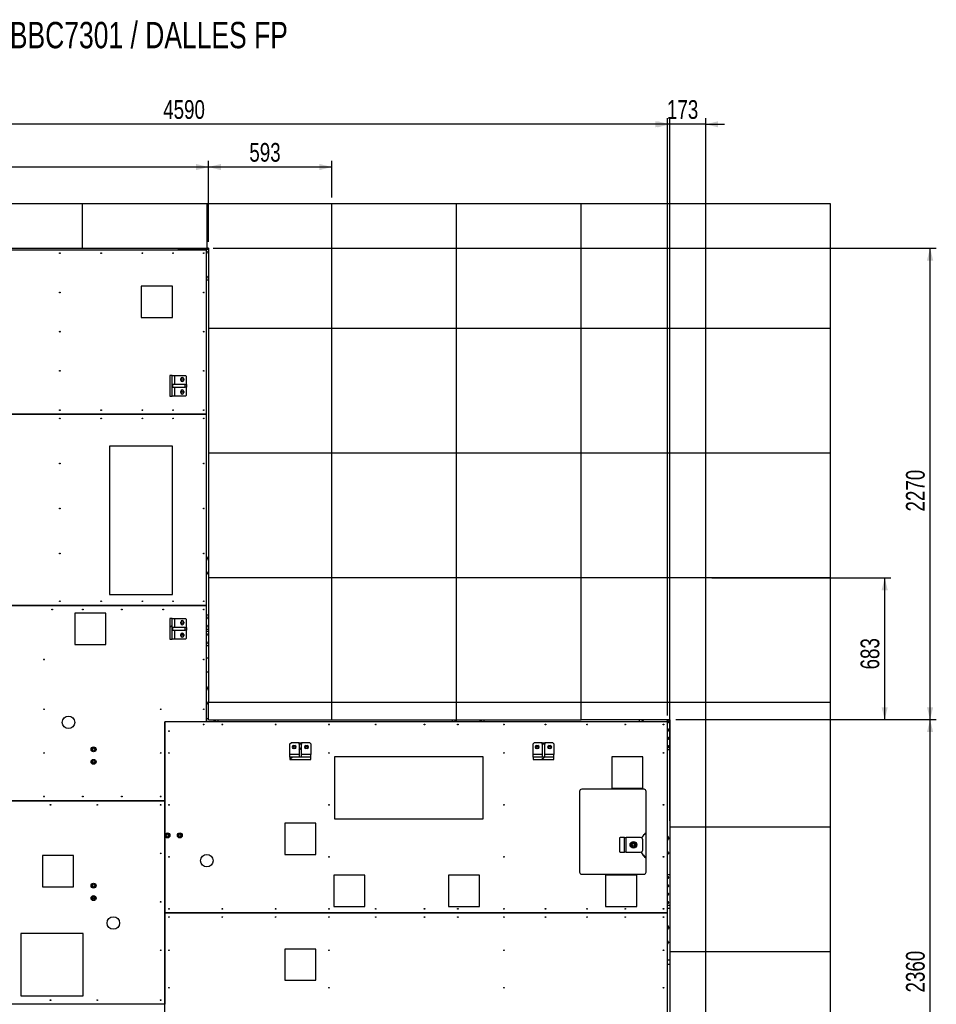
# Model space of a CAD drawing. Header units: millimetres. Extents: x 0 to 841, y 0 to 594.
# Tile 3 of 190: x 129 to 276, y 129 to 287. Entities that reach past the tile are written whole.
import ezdxf

# ---------------------------------------------------------------- set-up
doc = ezdxf.new("R2010")
doc.units = ezdxf.units.MM
for name, color, linetype in [('COTES', 1, 'Continuous'), ('NOTES', 6, 'Continuous'), ('TRAIT-FINS', 9, 'Continuous')]:
    doc.layers.add(name, color=color, linetype=linetype)
doc.layers.add('TRAIT-FORT', color=4, linetype='Continuous', lineweight=25)
doc.styles.add('SLDTEXTSTYLE0', font='TXT', dxfattribs={"width": 0.75})
doc.dimstyles.new('SLDDIMSTYLE0', dxfattribs={"dimtxt": 3, "dimasz": 2, "dimexe": 0, "dimexo": 0.0625, "dimgap": 0.75, "dimtad": 1, "dimdec": 0, "dimlfac": 30, "dimrnd": 1e-09, "dimzin": 12, "dimdsep": 46, "dimtxsty": 'SLDTEXTSTYLE0', "dimsah": 1, "dimcen": 0.09, "dimadec": 0, "dimazin": 3, "dimtfac": 1, "dimtdec": 0, "dimtofl": 0, "dimtmove": 0, "dimatfit": 3, "dimfxl": 1, "dimfrac": 2, "dimtolj": 1, "dimtzin": 12, "dimarcsym": 0})
doc.dimstyles.new('SLDDIMSTYLE1', dxfattribs={"dimtxt": 3, "dimasz": 2, "dimexe": 0, "dimexo": 0.0625, "dimgap": 0.75, "dimtad": 1, "dimdec": 0, "dimlfac": 30, "dimrnd": 1e-09, "dimzin": 12, "dimdsep": 46, "dimtxsty": 'SLDTEXTSTYLE0', "dimsah": 1, "dimcen": 0.09, "dimadec": 0, "dimazin": 3, "dimtfac": 1, "dimtdec": 0, "dimtmove": 0, "dimatfit": 0, "dimfxl": 1, "dimfrac": 2, "dimtolj": 1, "dimtzin": 12, "dimarcsym": 0})

# ---------------------------------------------------------------- blocks, each defined once
blk = doc.blocks.new('_D_14')
at = {"layer": 'COTES', "color": 1, "transparency": 16777216}
for p, q in [((80.1, 251.03), (80.1, 264.03)), ((159.43, 251.03), (159.43, 264.03)), ((159.43, 263.03), (80.1, 263.03))]:
    blk.add_line(p, q, dxfattribs=at)
for points in [[(80.1, 263.03), (82.1, 262.53), (82.1, 263.53)], [(159.43, 263.03), (157.43, 263.53), (157.43, 262.53)]]:
    blk.add_solid(points, dxfattribs=at)
at = {"layer": 'COTES', "color": 1, "transparency": 16777216, "insert": (115.33, 266.89), "char_height": 3, "attachment_point": 1, "style": 'SLDTEXTSTYLE0'}
blk.add_mtext('2380', dxfattribs=at)
blk = doc.blocks.new('_D_15')
at = {"layer": 'COTES', "color": 1, "transparency": 16777216}
for p, q in [((159.43, 251.03), (159.43, 264.03)), ((179.2, 258.13), (179.2, 264.03)), ((179.2, 263.03), (159.43, 263.03))]:
    blk.add_line(p, q, dxfattribs=at)
for points in [[(159.43, 263.03), (161.43, 262.53), (161.43, 263.53)], [(179.2, 263.03), (177.2, 263.53), (177.2, 262.53)]]:
    blk.add_solid(points, dxfattribs=at)
at = {"layer": 'COTES', "color": 1, "transparency": 16777216, "insert": (165.99, 266.89), "char_height": 3, "attachment_point": 1, "style": 'SLDTEXTSTYLE0'}
blk.add_mtext('593', dxfattribs=at)
blk = doc.blocks.new('_D_23')
at = {"layer": 'COTES', "color": 1, "transparency": 16777216}
for p, q in [((234.43, 174.37), (276.2, 174.37)), ((275.2, 95.7), (275.2, 174.37)), ((234.43, 95.7), (276.2, 95.7))]:
    blk.add_line(p, q, dxfattribs=at)
for points in [[(275.2, 174.37), (274.7, 172.37), (275.7, 172.37)], [(275.2, 95.7), (275.7, 97.7), (274.7, 97.7)]]:
    blk.add_solid(points, dxfattribs=at)
at = {"layer": 'COTES', "color": 1, "transparency": 16777216, "insert": (271.33, 130.6), "char_height": 3, "attachment_point": 1, "rotation": 90, "style": 'SLDTEXTSTYLE0'}
blk.add_mtext('2360', dxfattribs=at)
blk = doc.blocks.new('_D_24')
at = {"layer": 'COTES', "color": 1, "transparency": 16777216}
for p, q in [((160.2, 250.03), (276.2, 250.03)), ((275.2, 174.37), (275.2, 250.03)), ((234.43, 174.37), (276.2, 174.37))]:
    blk.add_line(p, q, dxfattribs=at)
for points in [[(275.2, 250.03), (274.7, 248.03), (275.7, 248.03)], [(275.2, 174.37), (275.7, 176.37), (274.7, 176.37)]]:
    blk.add_solid(points, dxfattribs=at)
at = {"layer": 'COTES', "color": 1, "transparency": 16777216, "insert": (271.33, 207.77), "char_height": 3, "attachment_point": 1, "rotation": 90, "style": 'SLDTEXTSTYLE0'}
blk.add_mtext('2270', dxfattribs=at)
blk = doc.blocks.new('_D_25')
at = {"layer": 'COTES', "color": 1, "transparency": 16777216}
for p, q in [((240.2, 197.13), (268.92, 197.13)), ((267.92, 174.37), (267.92, 197.13)), ((234.43, 174.37), (268.92, 174.37))]:
    blk.add_line(p, q, dxfattribs=at)
for points in [[(267.92, 197.13), (267.42, 195.13), (268.42, 195.13)], [(267.92, 174.37), (268.42, 176.37), (267.42, 176.37)]]:
    blk.add_solid(points, dxfattribs=at)
at = {"layer": 'COTES', "color": 1, "transparency": 16777216, "insert": (264.05, 182.43), "char_height": 3, "attachment_point": 1, "rotation": 90, "style": 'SLDTEXTSTYLE0'}
blk.add_mtext('683', dxfattribs=at)
blk = doc.blocks.new('_D_27')
at = {"layer": 'COTES', "color": 1, "transparency": 16777216}
for p, q in [((80.1, 238.13), (80.1, 270.89)), ((233.1, 175.03), (233.1, 270.89)), ((233.1, 269.89), (80.1, 269.89))]:
    blk.add_line(p, q, dxfattribs=at)
for points in [[(80.1, 269.89), (82.1, 269.39), (82.1, 270.39)], [(233.1, 269.89), (231.1, 270.39), (231.1, 269.39)]]:
    blk.add_solid(points, dxfattribs=at)
at = {"layer": 'COTES', "color": 1, "transparency": 16777216, "insert": (152.17, 273.76), "char_height": 3, "attachment_point": 1, "style": 'SLDTEXTSTYLE0'}
blk.add_mtext('4590', dxfattribs=at)
blk = doc.blocks.new('_D_28')
at = {"layer": 'COTES', "color": 1, "transparency": 16777216}
for p, q in [((233.43, 158.13), (233.43, 270.89)), ((239.2, 158.13), (239.2, 270.89)), ((233.43, 269.89), (230.43, 269.89)), ((239.2, 269.89), (233.43, 269.89)), ((239.2, 269.89), (242.2, 269.89))]:
    blk.add_line(p, q, dxfattribs=at)
for points in [[(233.43, 269.89), (231.43, 270.39), (231.43, 269.39)], [(239.2, 269.89), (241.2, 269.39), (241.2, 270.39)]]:
    blk.add_solid(points, dxfattribs=at)
at = {"layer": 'COTES', "color": 1, "transparency": 16777216, "insert": (232.99, 273.76), "char_height": 3, "attachment_point": 1, "style": 'SLDTEXTSTYLE0'}
blk.add_mtext('173', dxfattribs=at)

msp = doc.modelspace()

# ---------------------------------------------------------------- hatches: boundary and pattern name
at = {"layer": 'TRAIT-FINS'}
h = msp.add_hatch(dxfattribs=at)
h.set_pattern_fill('ANSI31', color=9, style=0)
h.paths.add_polyline_path([(153.221, 226.271), (153.621, 226.271), (153.621, 229.605), (153.221, 229.605)], flags=0)
h = msp.add_hatch(dxfattribs=at)
h.set_pattern_fill('ANSI31', color=9, style=0)
h.paths.add_polyline_path([(153.646, 227.738), (155.701, 227.738), (155.701, 228.138), (153.646, 228.138)], flags=0)
h = msp.add_hatch(dxfattribs=at)
h.set_pattern_fill('ANSI31', color=9, style=0)
h.paths.add_polyline_path([(153.221, 187.271), (153.621, 187.271), (153.621, 190.605), (153.221, 190.605)], flags=0)
h = msp.add_hatch(dxfattribs=at)
h.set_pattern_fill('ANSI31', color=9, style=0)
h.paths.add_polyline_path([(153.646, 188.738), (155.701, 188.738), (155.701, 189.138), (153.646, 189.138)], flags=0)
h = msp.add_hatch(dxfattribs=at)
h.set_pattern_fill('ANSI31', color=9, style=0)
h.paths.add_polyline_path([(174.373, 168.394), (174.373, 170.449), (173.973, 170.449), (173.973, 168.394)], flags=0)
h = msp.add_hatch(dxfattribs=at)
h.set_pattern_fill('ANSI31', color=9, style=0)
h.paths.add_polyline_path([(213.373, 168.394), (213.373, 170.449), (212.973, 170.449), (212.973, 168.394)], flags=0)
h = msp.add_hatch(dxfattribs=at)
h.set_pattern_fill('ANSI31', color=9, style=0)
h.paths.add_polyline_path([(172.506, 168.369), (172.506, 167.969), (175.839, 167.969), (175.839, 168.369)], flags=0)
h = msp.add_hatch(dxfattribs=at)
h.set_pattern_fill('ANSI31', color=9, style=0)
h.paths.add_polyline_path([(211.506, 168.369), (211.506, 167.969), (214.839, 167.969), (214.839, 168.369)], flags=0)

# ---------------------------------------------------------------- linework, layer by layer
at = {"layer": 'TRAIT-FORT', "color": 4, "linetype": 'Continuous', "lineweight": 25}
for p, q in [((139.199, 257.134), (119.199, 257.134)), ((139.199, 250.034), (139.199, 257.134)), ((159.199, 257.134), (139.199, 257.134)), ((159.199, 250.034), (159.199, 257.134)), ((179.199, 257.134), (159.199, 257.134)), ((179.199, 237.134), (179.199, 257.134)), ((199.199, 257.134), (179.199, 257.134)), ((199.199, 237.134), (199.199, 257.134)), ((219.199, 257.134), (199.199, 257.134)), ((219.199, 237.134), (219.199, 257.134)), ((239.199, 257.134), (219.199, 257.134)), ((239.199, 237.134), (239.199, 257.134)), ((259.199, 257.134), (239.199, 257.134)), ((259.199, 237.134), (259.199, 257.134)), ((159.099, 249.701), (80.432, 249.701)), ((119.199, 250.034), (139.199, 250.034)), ((139.199, 250.034), (159.199, 250.034)), ((154.599, 249.868), (159.432, 249.868)), ((154.599, 249.701), (154.599, 249.868)), ((159.099, 223.368), (159.099, 249.701)), ((159.432, 250.034), (159.199, 250.034)), ((159.432, 250.034), (159.432, 237.134)), ((159.117, 249.51), (159.099, 249.511)), ((159.117, 245.51), (159.099, 245.511)), ((159.432, 244.868), (159.099, 244.868)), ((153.638, 243.904), (148.638, 243.904)), ((148.638, 243.904), (148.638, 238.904)), ((153.638, 238.904), (153.638, 243.904)), ((148.638, 238.904), (153.638, 238.904)), ((159.432, 237.134), (159.432, 217.134)), ((179.199, 237.134), (159.432, 237.134)), ((179.199, 217.134), (179.199, 237.134)), ((199.199, 237.134), (179.199, 237.134)), ((199.199, 217.134), (199.199, 237.134)), ((219.199, 237.134), (199.199, 237.134)), ((219.199, 217.134), (219.199, 237.134)), ((239.199, 237.134), (219.199, 237.134)), ((239.199, 217.134), (239.199, 237.134)), ((259.199, 237.134), (239.199, 237.134)), ((259.199, 217.134), (259.199, 237.134)), ((153.621, 229.605), (153.221, 229.605)), ((153.221, 229.605), (153.221, 226.271)), ((153.621, 226.271), (153.621, 229.605)), ((153.621, 229.605), (154.021, 229.605)), ((154.021, 228.138), (154.021, 229.605)), ((154.021, 229.605), (155.721, 229.605)), ((155.721, 229.605), (155.888, 229.438)), ((155.888, 228.138), (155.888, 229.438)), ((153.646, 228.138), (153.646, 227.738)), ((155.701, 228.138), (153.646, 228.138)), ((153.646, 227.738), (155.701, 227.738)), ((154.021, 226.271), (154.021, 227.738)), ((154.988, 228.838), (154.988, 229.038)), ((155.455, 229.038), (155.455, 228.838)), ((155.701, 228.138), (155.888, 228.138)), ((155.701, 227.738), (155.701, 228.138)), ((155.888, 227.738), (155.701, 227.738)), ((155.888, 228.138), (155.888, 227.738)), ((155.888, 226.438), (155.888, 227.738)), ((153.221, 226.271), (153.621, 226.271)), ((154.021, 226.271), (153.621, 226.271)), ((155.721, 226.271), (154.021, 226.271)), ((154.988, 226.838), (154.988, 227.038)), ((155.455, 227.038), (155.455, 226.838)), ((155.721, 226.271), (155.888, 226.438)), ((159.099, 223.368), (80.432, 223.368)), ((80.432, 223.364), (159.099, 223.364)), ((159.099, 223.364), (159.099, 223.368)), ((159.099, 192.701), (159.099, 223.364)), ((153.67, 218.246), (143.576, 218.246)), ((143.576, 218.246), (143.576, 194.434)), ((153.67, 194.434), (153.67, 218.246)), ((159.432, 217.134), (159.432, 197.134)), ((179.199, 217.134), (159.432, 217.134)), ((179.199, 197.134), (179.199, 217.134)), ((199.199, 217.134), (179.199, 217.134)), ((199.199, 197.134), (199.199, 217.134)), ((219.199, 217.134), (199.199, 217.134)), ((219.199, 197.134), (219.199, 217.134)), ((239.199, 217.134), (219.199, 217.134)), ((239.199, 197.134), (239.199, 217.134)), ((259.199, 217.134), (239.199, 217.134)), ((259.199, 197.134), (259.199, 217.134)), ((159.432, 200.206), (159.431, 200.206)), ((159.431, 197.872), (159.432, 197.872)), ((159.432, 197.134), (159.432, 177.134)), ((179.199, 197.134), (159.432, 197.134)), ((179.199, 177.134), (179.199, 197.134)), ((199.199, 197.134), (179.199, 197.134)), ((199.199, 177.134), (199.199, 197.134)), ((219.199, 197.134), (199.199, 197.134)), ((219.199, 177.134), (219.199, 197.134)), ((239.199, 197.134), (219.199, 197.134)), ((239.199, 177.134), (239.199, 197.134)), ((259.199, 197.134), (239.199, 197.134)), ((259.199, 177.134), (259.199, 197.134)), ((143.576, 194.434), (153.67, 194.434)), ((159.099, 192.701), (80.432, 192.701)), ((80.432, 192.698), (159.099, 192.698)), ((142.972, 191.437), (137.972, 191.437)), ((137.972, 191.437), (137.972, 186.437)), ((142.972, 186.437), (142.972, 191.437)), ((159.099, 192.698), (159.099, 192.701)), ((159.099, 174.038), (159.099, 192.698)), ((159.099, 191.201), (159.432, 191.201)), ((153.621, 190.605), (153.221, 190.605)), ((153.221, 190.605), (153.221, 187.271)), ((153.621, 187.271), (153.621, 190.605)), ((153.621, 190.605), (154.021, 190.605)), ((154.021, 189.138), (154.021, 190.605)), ((154.021, 190.605), (155.721, 190.605)), ((154.988, 189.838), (154.988, 190.038)), ((155.455, 190.038), (155.455, 189.838)), ((155.721, 190.605), (155.888, 190.438)), ((155.888, 189.138), (155.888, 190.438)), ((159.117, 190.843), (159.099, 190.844)), ((153.646, 189.138), (153.646, 188.738)), ((155.701, 189.138), (153.646, 189.138)), ((153.646, 188.738), (155.701, 188.738)), ((154.021, 187.271), (154.021, 188.738)), ((154.988, 187.838), (154.988, 188.038)), ((155.455, 188.038), (155.455, 187.838)), ((155.701, 188.738), (155.701, 189.138)), ((155.701, 189.138), (155.888, 189.138)), ((155.888, 188.738), (155.701, 188.738)), ((155.888, 189.138), (155.888, 188.738)), ((155.888, 187.438), (155.888, 188.738)), ((159.117, 189.51), (159.099, 189.511)), ((159.099, 188.868), (159.432, 188.868)), ((159.432, 188.534), (159.099, 188.534)), ((159.117, 188.176), (159.099, 188.178)), ((137.972, 186.437), (142.972, 186.437)), ((153.221, 187.271), (153.621, 187.271)), ((154.021, 187.271), (153.621, 187.271)), ((155.721, 187.271), (154.021, 187.271)), ((155.721, 187.271), (155.888, 187.438)), ((159.117, 186.843), (159.099, 186.844)), ((159.432, 186.201), (159.099, 186.201)), ((159.432, 184.218), (159.099, 184.218)), ((159.099, 182.051), (159.432, 182.051)), ((159.432, 179.372), (159.431, 179.372)), ((159.431, 177.039), (159.432, 177.039)), ((159.432, 174.368), (159.432, 177.134)), ((179.199, 177.134), (159.432, 177.134)), ((179.199, 174.368), (179.199, 177.134)), ((199.199, 177.134), (179.199, 177.134)), ((199.199, 174.368), (199.199, 177.134)), ((219.199, 177.134), (199.199, 177.134)), ((219.199, 174.368), (219.199, 177.134)), ((239.199, 177.134), (219.199, 177.134)), ((239.199, 157.134), (239.199, 177.134)), ((259.199, 177.134), (239.199, 177.134)), ((259.199, 157.134), (259.199, 177.134)), ((159.099, 174.038), (152.432, 174.038)), ((152.432, 174.038), (152.432, 161.368)), ((152.436, 174.034), (152.432, 174.034)), ((152.436, 143.368), (152.436, 174.034)), ((233.099, 174.034), (152.436, 174.034)), ((155.766, 174.038), (155.766, 174.034)), ((155.966, 174.038), (155.966, 174.034)), ((158.232, 174.038), (158.232, 174.034)), ((158.432, 174.038), (158.432, 174.034)), ((158.599, 174.038), (158.599, 174.034)), ((158.932, 174.034), (158.932, 174.038)), ((158.956, 174.038), (158.956, 174.034)), ((159.099, 174.534), (159.432, 174.534)), ((159.099, 174.201), (159.12, 174.2)), ((159.117, 174.176), (159.099, 174.178)), ((159.432, 174.368), (179.199, 174.368)), ((160.932, 174.368), (160.932, 174.034)), ((179.199, 174.368), (199.199, 174.368)), ((198.599, 174.034), (198.599, 174.368)), ((199.199, 174.368), (219.199, 174.368)), ((203.599, 174.368), (203.599, 174.034)), ((233.432, 174.368), (219.199, 174.368)), ((228.599, 174.034), (228.599, 174.368)), ((233.099, 143.368), (233.099, 174.034)), ((233.432, 174.368), (233.432, 157.134)), ((233.117, 172.843), (233.099, 172.844)), ((172.506, 170.469), (172.673, 170.636)), ((173.973, 170.636), (172.673, 170.636)), ((173.973, 170.636), (174.373, 170.636)), ((173.973, 170.449), (173.973, 170.636)), ((174.373, 170.636), (174.373, 170.449)), ((175.673, 170.636), (174.373, 170.636)), ((175.839, 170.469), (175.673, 170.636)), ((211.506, 170.469), (211.673, 170.636)), ((212.973, 170.636), (211.673, 170.636)), ((212.973, 170.636), (213.373, 170.636)), ((212.973, 170.449), (212.973, 170.636)), ((213.373, 170.636), (213.373, 170.449)), ((214.673, 170.636), (213.373, 170.636)), ((214.839, 170.469), (214.673, 170.636)), ((233.117, 171.51), (233.099, 171.511)), ((172.506, 168.769), (172.506, 170.469)), ((173.073, 170.203), (173.273, 170.203)), ((173.273, 169.736), (173.073, 169.736)), ((174.373, 170.449), (173.973, 170.449)), ((173.973, 170.449), (173.973, 168.394)), ((174.373, 168.394), (174.373, 170.449)), ((174.839, 169.972), (174.84, 169.957)), ((175.073, 170.203), (175.273, 170.203)), ((175.273, 169.736), (175.073, 169.736)), ((175.506, 169.961), (175.506, 169.971)), ((175.839, 170.469), (175.839, 168.769)), ((211.506, 168.769), (211.506, 170.469)), ((211.839, 169.968), (211.84, 169.961)), ((212.073, 170.203), (212.273, 170.203)), ((212.273, 169.736), (212.073, 169.736)), ((212.506, 169.959), (212.506, 169.971)), ((213.373, 170.449), (212.973, 170.449)), ((212.973, 170.449), (212.973, 168.394)), ((213.373, 168.394), (213.373, 170.449)), ((213.839, 169.97), (213.84, 169.959)), ((214.073, 170.203), (214.273, 170.203)), ((214.273, 169.736), (214.073, 169.736)), ((214.506, 169.956), (214.506, 169.971)), ((214.839, 170.469), (214.839, 168.769)), ((233.117, 170.176), (233.099, 170.178)), ((233.432, 169.534), (233.099, 169.534)), ((173.973, 168.769), (172.506, 168.769)), ((172.506, 168.369), (172.506, 168.769)), ((175.839, 168.369), (172.506, 168.369)), ((172.506, 168.369), (172.506, 167.969)), ((172.506, 167.969), (175.839, 167.969)), ((173.973, 168.394), (174.373, 168.394)), ((175.839, 168.769), (174.373, 168.769)), ((175.839, 168.369), (175.839, 168.769)), ((175.839, 167.969), (175.839, 168.369)), ((203.503, 168.392), (179.651, 168.392)), ((179.651, 168.392), (179.651, 158.436)), ((203.503, 158.436), (203.503, 168.392)), ((212.973, 168.769), (211.506, 168.769)), ((211.506, 168.369), (211.506, 168.769)), ((214.839, 168.369), (211.506, 168.369)), ((211.506, 168.369), (211.506, 167.969)), ((211.506, 167.969), (214.839, 167.969)), ((212.973, 168.394), (213.373, 168.394)), ((214.839, 168.769), (213.373, 168.769)), ((214.839, 168.369), (214.839, 168.769)), ((214.839, 167.969), (214.839, 168.369)), ((229.139, 168.405), (224.139, 168.405)), ((224.139, 168.405), (224.139, 163.405)), ((229.139, 163.405), (229.139, 168.405)), ((218.978, 162.868), (218.978, 149.905)), ((229.312, 163.201), (219.312, 163.201)), ((224.139, 163.405), (229.139, 163.405)), ((229.645, 149.905), (229.645, 162.868)), ((152.432, 161.368), (80.432, 161.368)), ((80.432, 161.364), (152.432, 161.364)), ((152.432, 161.364), (152.432, 128.704)), ((179.651, 158.436), (203.503, 158.436)), ((176.673, 157.738), (171.673, 157.738)), ((171.673, 157.738), (171.673, 152.738)), ((176.673, 152.738), (176.673, 157.738)), ((233.432, 157.134), (233.432, 137.134)), ((239.199, 157.134), (233.432, 157.134)), ((239.199, 137.134), (239.199, 157.134)), ((259.199, 157.134), (239.199, 157.134)), ((259.199, 137.134), (259.199, 157.134)), ((225.362, 155.28), (225.362, 153.28)), ((226.167, 155.446), (225.507, 155.446)), ((226.167, 153.113), (226.167, 155.446)), ((226.167, 155.446), (226.433, 155.446)), ((226.433, 153.113), (226.433, 155.446)), ((228.767, 155.446), (226.433, 155.446)), ((229.1, 153.446), (229.1, 155.113)), ((233.432, 155.289), (233.431, 155.289)), ((137.805, 152.57), (132.805, 152.57)), ((132.805, 152.57), (132.805, 147.57)), ((137.805, 147.57), (137.805, 152.57)), ((171.673, 152.738), (176.673, 152.738)), ((225.507, 153.113), (226.167, 153.113)), ((226.433, 153.113), (226.167, 153.113)), ((226.433, 153.113), (228.767, 153.113)), ((233.431, 152.956), (233.432, 152.956)), ((184.523, 149.405), (179.523, 149.405)), ((179.523, 149.405), (179.523, 144.405)), ((184.523, 144.405), (184.523, 149.405)), ((202.939, 149.405), (197.939, 149.405)), ((197.939, 149.405), (197.939, 144.405)), ((202.939, 144.405), (202.939, 149.405)), ((219.312, 149.571), (229.312, 149.571)), ((228.139, 149.405), (223.139, 149.405)), ((223.139, 149.405), (223.139, 144.405)), ((228.139, 144.405), (228.139, 149.405)), ((233.099, 149.534), (233.432, 149.534)), ((233.117, 149.176), (233.099, 149.178)), ((132.805, 147.57), (137.805, 147.57)), ((233.117, 147.843), (233.099, 147.844)), ((140.848, 145.801), (141.163, 145.801)), ((233.117, 146.51), (233.099, 146.511)), ((179.523, 144.405), (184.523, 144.405)), ((197.939, 144.405), (202.939, 144.405)), ((223.139, 144.405), (228.139, 144.405)), ((233.117, 145.176), (233.099, 145.178)), ((233.432, 144.534), (233.099, 144.534)), ((233.099, 144.134), (233.432, 144.134)), ((233.099, 143.368), (152.436, 143.368)), ((152.436, 122.701), (152.436, 143.364)), ((152.436, 143.364), (233.099, 143.364)), ((159.099, 143.368), (159.099, 143.364)), ((159.102, 143.364), (159.102, 143.368)), ((233.099, 143.368), (233.099, 143.364)), ((233.099, 122.701), (233.099, 143.364)), ((233.432, 140.956), (233.431, 140.956)), ((139.305, 140.07), (129.305, 140.07)), ((129.305, 140.07), (129.305, 130.07)), ((139.305, 130.07), (139.305, 140.07)), ((176.673, 137.571), (171.673, 137.571)), ((171.673, 137.571), (171.673, 132.571)), ((176.673, 132.571), (176.673, 137.571)), ((233.431, 138.622), (233.432, 138.622)), ((233.432, 137.134), (233.432, 117.134)), ((239.199, 137.134), (233.432, 137.134)), ((239.199, 117.134), (239.199, 137.134)), ((259.199, 137.134), (239.199, 137.134)), ((259.199, 117.134), (259.199, 137.134)), ((152.436, 135.501), (152.432, 135.501)), ((152.432, 135.498), (152.436, 135.498)), ((233.432, 135.801), (233.099, 135.801)), ((233.099, 135.134), (233.432, 135.134)), ((171.673, 132.571), (176.673, 132.571)), ((129.305, 130.07), (139.305, 130.07)), ((152.432, 128.704), (80.432, 128.704))]:
    msp.add_line(p, q, dxfattribs=at)
at = {"layer": 'TRAIT-FORT', "color": 4, "linetype": 'Continuous', "lineweight": 25, "flags": 128}
msp.add_lwpolyline([(233.099, 138.424), (233.177, 138.539), (233.256, 138.672)], dxfattribs=at)
at = {"layer": 'TRAIT-FORT', "color": 4, "linetype": 'Continuous', "lineweight": 25}
for centre, radius in [((135.599, 249.201), 0.0567), ((142.216, 249.201), 0.0567), ((148.832, 249.201), 0.0567), ((153.749, 249.201), 0.0567), ((158.666, 249.201), 0.0567), ((135.599, 242.909), 0.0567), ((158.666, 242.909), 0.0567), ((135.599, 236.618), 0.0567), ((158.666, 236.618), 0.0567), ((135.599, 230.326), 0.0567), ((155.205, 228.937), 0.17), ((158.666, 230.326), 0.0567), ((155.205, 226.937), 0.17), ((135.599, 224.034), 0.0567), ((135.599, 222.701), 0.0567), ((142.216, 224.034), 0.0567), ((142.216, 222.701), 0.0567), ((148.832, 224.034), 0.0567), ((148.832, 222.701), 0.0567), ((153.749, 224.034), 0.0567), ((153.749, 222.701), 0.0567), ((158.666, 224.034), 0.0567), ((158.666, 222.701), 0.0567), ((135.599, 215.478), 0.0567), ((158.666, 215.478), 0.0567), ((135.599, 208.254), 0.0567), ((158.666, 208.254), 0.0567), ((135.599, 201.031), 0.0567), ((158.666, 201.031), 0.0567), ((135.599, 193.364), 0.0567), ((142.216, 193.364), 0.0567), ((148.832, 193.364), 0.0567), ((153.749, 193.364), 0.0567), ((158.666, 193.364), 0.0567), ((134.349, 192.031), 0.0567), ((139.288, 192.031), 0.0567), ((145.527, 192.031), 0.0567), ((152.166, 192.031), 0.0567), ((158.666, 192.031), 0.0567), ((155.205, 189.937), 0.175), ((155.205, 187.937), 0.175), ((133.049, 184.033), 0.0567), ((158.666, 184.033), 0.0567), ((133.049, 176.034), 0.0567), ((151.766, 176.034), 0.0567), ((158.666, 176.034), 0.0567), ((136.972, 173.937), 1), ((153.099, 172.531), 0.0567), ((158.655, 173.601), 0.0567), ((161.655, 173.601), 0.0567), ((170.21, 173.601), 0.0567), ((178.766, 173.601), 0.0567), ((186.266, 173.601), 0.0567), ((194.099, 173.601), 0.0567), ((199.432, 173.601), 0.0567), ((206.832, 173.601), 0.0567), ((213.499, 173.601), 0.0567), ((220.166, 173.601), 0.0567), ((226.299, 173.601), 0.0567), ((232.432, 173.601), 0.0567), ((133.049, 169.033), 0.0567), ((141.005, 169.604), 0.4), ((141.005, 169.604), 0.333), ((141.005, 169.604), 0.17), ((151.766, 169.033), 0.0567), ((153.099, 169.031), 0.0567), ((173.173, 169.971), 0.175), ((175.173, 169.971), 0.17), ((178.766, 169.031), 0.0567), ((206.832, 169.031), 0.0567), ((212.173, 169.971), 0.17), ((214.173, 169.971), 0.17), ((232.432, 169.031), 0.0567), ((141.005, 167.604), 0.4), ((141.005, 167.604), 0.333), ((141.005, 167.604), 0.17), ((133.049, 162.031), 0.0567), ((139.288, 162.031), 0.0567), ((145.527, 162.031), 0.0567), ((151.766, 162.031), 0.0567), ((134.099, 160.698), 0.0567), ((141.599, 160.698), 0.0567), ((151.766, 160.698), 0.0567), ((153.099, 160.698), 0.0567), ((178.766, 160.698), 0.0567), ((206.832, 160.698), 0.0567), ((232.432, 160.698), 0.0567), ((152.839, 155.805), 0.4), ((152.839, 155.805), 0.333), ((152.839, 155.805), 0.17), ((154.839, 155.805), 0.4), ((154.839, 155.805), 0.333), ((154.839, 155.805), 0.17), ((227.6, 154.28), 0.533), ((227.6, 154.28), 0.267), ((227.6, 154.28), 0.203), ((151.766, 152.921), 0.0567), ((153.099, 152.364), 0.0567), ((159.173, 151.738), 1), ((178.766, 152.364), 0.0567), ((206.832, 152.364), 0.0567), ((232.432, 152.364), 0.0567), ((141.005, 147.737), 0.4), ((141.005, 147.737), 0.333), ((141.005, 147.737), 0.17), ((141.005, 145.737), 0.4), ((141.005, 145.737), 0.333), ((141.005, 145.737), 0.17), ((151.766, 145.144), 0.0567), ((153.099, 144.031), 0.0567), ((161.655, 144.031), 0.0567), ((170.21, 144.031), 0.0567), ((178.766, 144.031), 0.0567), ((186.266, 144.031), 0.0567), ((194.099, 144.031), 0.0567), ((199.432, 144.031), 0.0567), ((206.832, 144.031), 0.0567), ((213.499, 144.031), 0.0567), ((220.166, 144.031), 0.0567), ((226.299, 144.031), 0.0567), ((232.432, 144.031), 0.0567), ((144.173, 141.738), 1), ((153.099, 142.701), 0.0567), ((161.655, 142.701), 0.0567), ((170.21, 142.701), 0.0567), ((178.766, 142.701), 0.0567), ((186.266, 142.701), 0.0567), ((194.099, 142.701), 0.0567), ((199.432, 142.701), 0.0567), ((206.832, 142.701), 0.0567), ((213.499, 142.701), 0.0567), ((220.166, 142.701), 0.0567), ((226.299, 142.701), 0.0567), ((232.432, 142.701), 0.0567), ((151.766, 137.368), 0.0567), ((153.099, 137.368), 0.0567), ((178.766, 137.368), 0.0567), ((206.832, 137.368), 0.0567), ((232.432, 137.368), 0.0567), ((153.099, 131.368), 0.0567), ((178.766, 131.368), 0.0567), ((206.832, 131.368), 0.0567), ((232.432, 131.368), 0.0567), ((134.099, 129.368), 0.0567), ((141.599, 129.368), 0.0567), ((151.766, 129.368), 0.0567)]:
    msp.add_circle(centre, radius, dxfattribs=at)
for centre, radius, start, end in [((159.099, 249.368), 0.167, 270, 90), ((159.099, 249.368), 0.143, 270, 82.90622), ((159.099, 245.368), 0.167, 270, 90), ((159.099, 245.368), 0.143, 270, 82.90622), ((155.221, 229.038), 0.233, 0, 180), ((155.221, 228.838), 0.233, 180, 0), ((155.221, 227.038), 0.233, 0, 180), ((155.221, 226.838), 0.233, 180, 0), ((157.099, 199.118), 2.5, 25.56706, 36.8699), ((157.099, 199.118), 2.467, 25.69337, 35.82477), ((159.431, 199.872), 0.333, 90, 175.82549), ((159.431, 198.206), 0.333, 184.17451, 270), ((157.099, 199.118), 2.467, 324.17523, 331.00373), ((157.099, 199.118), 2.5, 323.1301, 331.00638), ((155.221, 190.038), 0.233, 0, 180), ((155.221, 189.838), 0.233, 180, 0), ((159.099, 190.701), 0.167, 270, 90), ((159.099, 190.701), 0.143, 270, 82.90622), ((155.221, 188.038), 0.233, 0, 180), ((159.099, 189.368), 0.167, 270, 90), ((159.099, 189.368), 0.143, 270, 82.90622), ((159.099, 188.034), 0.167, 270, 90), ((159.099, 188.034), 0.143, 270, 82.90622), ((155.221, 187.838), 0.233, 180, 0), ((159.099, 186.701), 0.167, 270, 90), ((159.099, 186.701), 0.143, 270, 82.90622), ((157.099, 178.284), 2.5, 25.56706, 36.8699), ((157.099, 178.284), 2.467, 25.69337, 35.82477), ((159.431, 179.039), 0.333, 90, 175.82549), ((159.431, 177.372), 0.333, 184.17451, 270), ((157.099, 178.284), 2.467, 324.17523, 331.00373), ((157.099, 178.284), 2.5, 323.1301, 331.00638), ((159.099, 174.034), 0.143, 360, 82.90622), ((159.099, 174.034), 0.167, 360, 82.90622), ((160.432, 174.034), 0.167, 82.90622, 180), ((160.432, 174.034), 0.143, 82.90622, 180), ((160.432, 174.034), 0.143, 360, 82.90622), ((160.432, 174.034), 0.167, 360, 82.90622), ((199.099, 174.034), 0.167, 82.90622, 180), ((199.099, 174.034), 0.143, 82.90622, 180), ((199.099, 174.034), 0.143, 360, 82.90622), ((199.099, 174.034), 0.167, 360, 82.90622), ((203.099, 174.034), 0.167, 82.90622, 180), ((203.099, 174.034), 0.143, 82.90622, 180), ((203.099, 174.034), 0.143, 360, 82.90622), ((203.099, 174.034), 0.167, 360, 82.90622), ((229.099, 174.034), 0.167, 82.90622, 180), ((229.099, 174.034), 0.143, 82.90622, 180), ((229.099, 174.034), 0.143, 360, 82.90622), ((229.099, 174.034), 0.167, 360, 82.90622), ((233.099, 174.034), 0.167, 82.90622, 180), ((233.099, 174.034), 0.143, 82.90622, 180), ((233.099, 174.034), 0.167, 270, 82.90622), ((233.099, 174.034), 0.143, 270, 82.90622), ((233.099, 172.701), 0.167, 270, 90), ((233.099, 172.701), 0.143, 270, 82.90622), ((233.099, 171.368), 0.167, 270, 90), ((233.099, 171.368), 0.143, 270, 82.90622), ((173.073, 169.969), 0.233, 90, 270), ((173.273, 169.969), 0.233, 270, 90), ((175.073, 169.969), 0.233, 90, 270), ((175.273, 169.969), 0.233, 270, 90), ((212.073, 169.969), 0.233, 90, 270), ((212.273, 169.969), 0.233, 270, 90), ((214.073, 169.969), 0.233, 90, 270), ((214.273, 169.969), 0.233, 270, 90), ((233.099, 170.034), 0.167, 270, 90), ((233.099, 170.034), 0.143, 270, 82.90622), ((219.312, 162.868), 0.333, 90, 180), ((229.312, 162.868), 0.333, 0, 90), ((225.519, 155.29), 0.157, 94.40407, 183.81003), ((228.767, 155.113), 0.333, 360, 90), ((231.099, 154.201), 2.5, 125.56192, 151.00638), ((231.099, 154.201), 2.467, 126.1174, 151.00373), ((231.099, 154.201), 2.5, 25.56707, 36.8699), ((231.099, 154.201), 2.467, 25.69337, 35.82477), ((233.431, 154.956), 0.333, 90, 175.82549), ((225.519, 153.269), 0.157, 176.18812, 265.60048), ((227.6, 154.28), 0.4, 120, 180), ((227.6, 154.28), 0.4, 180, 240), ((227.6, 154.28), 0.4, 60, 120), ((227.6, 154.28), 0.4, 240, 300), ((227.6, 154.28), 0.4, 0, 60), ((227.6, 154.28), 0.4, 300, 0), ((228.767, 153.446), 0.333, 270, 360), ((233.431, 153.289), 0.333, 184.17451, 270), ((231.099, 154.201), 2.5, 205.56706, 234.43808), ((231.099, 154.201), 2.467, 205.69337, 233.8826), ((231.099, 154.201), 2.467, 324.17523, 331.00373), ((231.099, 154.201), 2.5, 323.1301, 331.00638), ((219.312, 149.905), 0.333, 180, 270), ((229.312, 149.905), 0.333, 270, 0), ((233.099, 149.034), 0.167, 270, 90), ((233.099, 149.034), 0.143, 270, 82.90622), ((233.099, 147.701), 0.167, 270, 90), ((233.099, 147.701), 0.143, 270, 82.90622), ((233.099, 146.368), 0.167, 270, 90), ((233.099, 146.368), 0.143, 270, 82.90622), ((233.099, 145.034), 0.167, 270, 90), ((233.099, 145.034), 0.143, 270, 82.90622), ((231.099, 139.868), 2.5, 25.56706, 36.8699), ((231.099, 139.868), 2.467, 25.69337, 35.82477), ((233.431, 140.622), 0.333, 90, 175.82549), ((233.431, 138.956), 0.333, 184.17451, 270), ((231.099, 139.868), 2.5, 323.1301, 331.00638)]:
    msp.add_arc(centre, radius, start, end, dxfattribs=at)
for points, knots in [([(227.4, 154.626), (227.366, 154.607), (227.299, 154.568), (227.233, 154.53), (227.2, 154.51)], [0, 0, 0, 0, 0.4978733, 1, 1, 1, 1]), ([(227.2, 154.51), (227.2, 154.472), (227.2, 154.396), (227.2, 154.318), (227.2, 154.28)], [0, 0, 0, 0, 0.49815421, 1, 1, 1, 1]), ([(227.2, 154.28), (227.2, 154.241), (227.2, 154.163), (227.2, 154.087), (227.2, 154.049)], [0, 0, 0, 0, 0.49782678, 1, 1, 1, 1]), ([(227.2, 154.049), (227.233, 154.03), (227.299, 153.991), (227.366, 153.953), (227.4, 153.933)], [0, 0, 0, 0, 0.4981468, 1, 1, 1, 1]), ([(227.6, 154.741), (227.567, 154.722), (227.501, 154.684), (227.434, 154.645), (227.4, 154.626)], [0, 0, 0, 0, 0.4981638, 1, 1, 1, 1]), ([(227.4, 153.933), (227.433, 153.914), (227.5, 153.875), (227.567, 153.837), (227.6, 153.818)], [0, 0, 0, 0, 0.4978144, 1, 1, 1, 1]), ([(227.8, 154.626), (227.766, 154.645), (227.699, 154.684), (227.633, 154.722), (227.6, 154.741)], [0, 0, 0, 0, 0.49786475, 1, 1, 1, 1]), ([(227.6, 153.818), (227.633, 153.837), (227.699, 153.875), (227.766, 153.914), (227.8, 153.933)], [0, 0, 0, 0, 0.49815528, 1, 1, 1, 1]), ([(228, 154.51), (227.967, 154.53), (227.901, 154.568), (227.834, 154.607), (227.8, 154.626)], [0, 0, 0, 0, 0.49821421, 1, 1, 1, 1]), ([(227.8, 153.933), (227.833, 153.952), (227.9, 153.991), (227.967, 154.029), (228, 154.049)], [0, 0, 0, 0, 0.4978058, 1, 1, 1, 1]), ([(228, 154.28), (228, 154.318), (228, 154.396), (228, 154.472), (228, 154.51)], [0, 0, 0, 0, 0.49786081, 1, 1, 1, 1]), ([(228, 154.049), (228, 154.087), (228, 154.163), (228, 154.241), (228, 154.28)], [0, 0, 0, 0, 0.4981882, 1, 1, 1, 1])]:
    msp.add_open_spline(points, degree=3, knots=knots, dxfattribs=at)

# ---------------------------------------------------------------- texts
at = {"layer": 'NOTES', "color": 211, "insert": (104.456, 286.319), "char_height": 4.23333, "attachment_point": 1, "style": 'SLDTEXTSTYLE0'}
msp.add_mtext('COTATION BBC7301 / DALLES FP', dxfattribs=at)

# ---------------------------------------------------------------- dimensions: what is measured, and where the dimension line sits
at = {"layer": 'COTES', "color": 1}
for base, p1, p2, dimstyle, picture, middle in [((80.099, 269.89), (233.099, 174.034), (80.099, 237.134), 'SLDDIMSTYLE0', '_D_27', (156.599, 269.89)), ((233.432, 269.89), (239.199, 157.134), (233.432, 157.134), 'SLDDIMSTYLE1', '_D_28', (236.316, 269.89)), ((80.099, 263.027), (159.432, 250.034), (80.099, 250.034), 'SLDDIMSTYLE0', '_D_14', (119.766, 263.027)), ((159.432, 263.027), (179.199, 257.134), (159.432, 250.034), 'SLDDIMSTYLE0', '_D_15', (169.316, 263.027))]:
    dim = msp.add_linear_dim(base=base, p1=p1, p2=p2, dimstyle=dimstyle, dxfattribs=at)
    dim.commit()
    dim.dimension.update_dxf_attribs({"geometry": picture, "text_midpoint": middle, "dimtype": 160})
for base, p1, p2, picture, middle in [((275.199, 250.034), (233.432, 174.368), (159.199, 250.034), '_D_24', (275.199, 212.201)), ((267.919, 197.134), (233.432, 174.368), (239.199, 197.134), '_D_25', (267.919, 185.751)), ((275.199, 174.368), (233.432, 95.701), (233.432, 174.368), '_D_23', (275.199, 135.034))]:
    dim = msp.add_linear_dim(base=base, p1=p1, p2=p2, angle=90, dimstyle='SLDDIMSTYLE0', dxfattribs=at)
    dim.commit()
    dim.dimension.update_dxf_attribs({"geometry": picture, "text_midpoint": middle, "dimtype": 160})

doc.saveas('drawing.dxf')
